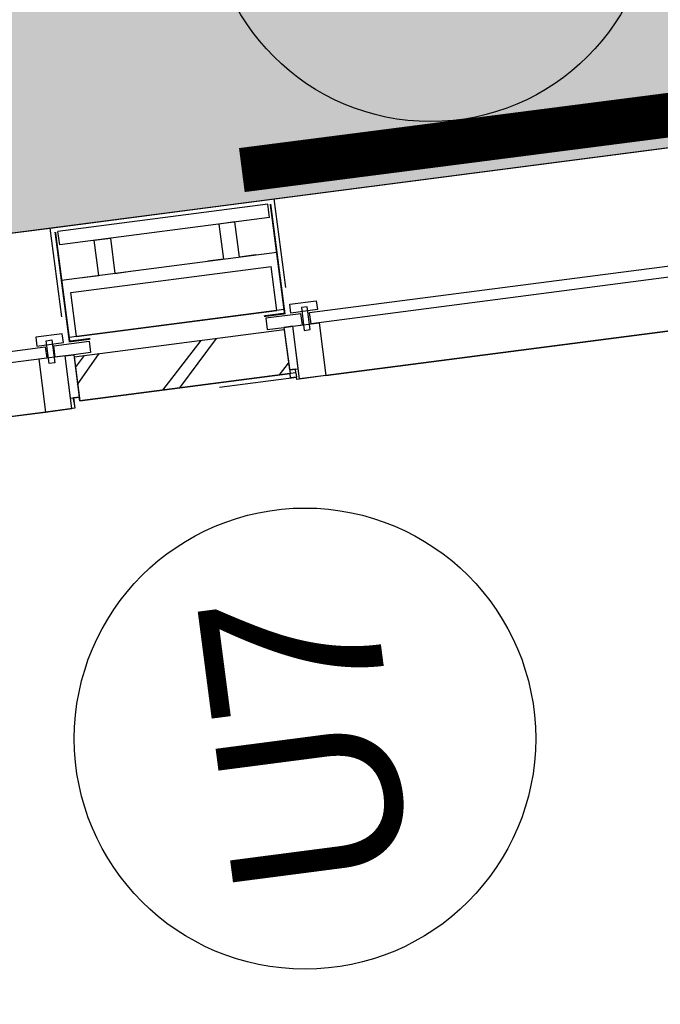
# Model space of a CAD drawing. Extents: x 117893332 to 118394757, y 454959407 to 455669244.
# Tile 47 of 256: x 118263038 to 118264482, y 455189414 to 455191635. Entities that reach past the tile are written whole.
import ezdxf
from ezdxf.enums import TextEntityAlignment as Align

# ---------------------------------------------------------------- set-up
doc = ezdxf.new("R2010")
doc.units = 0
doc.header["$LTSCALE"] = 200
doc.layers.get('0').update_dxf_attribs({"linetype": 'CONTINUOUS'})
for name, color, linetype in [('EL6312--', 6, 'CONTINUOUS'), ('EL_N_A_EB00----REVISIE~-_-----', 1, 'CONTINUOUS'), ('ZU_N_-_AL999---LU_pvc110_sdr34__20_^200~M_-----', 7, 'CONTINUOUS'), ('ZU_N_-_ML999---LU_pvc110_sdr34__20_^200~M_-----', 7, 'CONTINUOUS'), ('ZU_N_A_EV01----_kant verharding ov grind~k_-----', 253, 'CONTINUOUS'), ('ZU_N_A_EV02----_kant molgoot ov betonstraatsteen~k_-----', 253, 'CONTINUOUS'), ('ZU_N_A_EV02----_kant verharding ov betontegels-halfsteensverband~k_-----', 253, 'CONTINUOUS'), ('ZU_N_A_EV09----_Trottoirband_130-150-250~A_-----', 253, 'CONTINUOUS'), ('ZU_N_A_HV01----_arcering verharding gv asfalt~v_-----', 253, 'CONTINUOUS'), ('ZU_N_A_HV01----_arcering verharding ov grind~v_-----', 253, 'CONTINUOUS'), ('ZU_N_A_HV02----molgoot ov betonstraatsteen~v_-----', 253, 'CONTINUOUS'), ('ZU_N_D_EB00----ONDERDEEL~-_-----', 2, 'CONTINUOUS'), ('ZU_N_D_EB00--F-METSELWERK~-_-----', 7, 'CONTINUOUS')]:
    doc.layers.add(name, color=color, linetype=linetype)
doc.styles.add('BURO-018', font='Isocp.shx', dxfattribs={"height": 360})
doc.styles.add('BURO-025', font='Isocp.shx', dxfattribs={"height": 500})
doc.styles.add('TAUW-ISOCP', font='tcb_isocp.shx')

# ---------------------------------------------------------------- blocks, each defined once
blk = doc.blocks.new('A$C06DD79C7')
at = {"layer": 'ZU_N_D_EB00--F-METSELWERK~-_-----'}
h = blk.add_hatch(dxfattribs=at)
h.set_pattern_fill('T,_O', color=256, scale=60, angle=89.99999999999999)
h.set_pattern_definition([(135, (16704.9999999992, -6017.500000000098), (-132.5825214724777, -132.5825214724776), [])])
h.paths.add_polyline_path([(16754.99999999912, -5778.548531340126), (16654.99999999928, -5778.548531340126), (16654.99999999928, -6256.451468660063), (16754.99999999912, -6256.451468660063)])
for p, q in [((17049.99999999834, -4743.593783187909), (17049.99999999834, -5762.924170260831)), ((16759.9999999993, -5717.163867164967), (16759.9999999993, -4880.336132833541)), ((16785.60735274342, -4880.336132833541), (16785.60735274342, -5717.163867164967)), ((16639.9999999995, -4898.749999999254), (16639.9999999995, -5698.749999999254)), ((16759.99999999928, -5698.749999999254), (16639.99999999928, -5698.749999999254)), ((16639.99999999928, -5698.749999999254), (16639.99999999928, -5758.749999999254)), ((16759.99999999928, -5758.749999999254), (16759.99999999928, -5698.749999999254)), ((16809.99999999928, -5698.749999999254), (16789.99999999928, -5698.749999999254)), ((16789.99999999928, -5698.749999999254), (16789.99999999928, -5758.749999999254)), ((16809.99999999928, -5758.749999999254), (16809.99999999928, -5698.749999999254)), ((16747.31813627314, -5733.987203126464), (16747.31813627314, -5720.982479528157)), ((16747.31813627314, -5720.982479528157), (16799.36408091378, -5720.982479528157)), ((16785.60735274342, -5717.163867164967), (16759.9999999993, -5717.163867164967)), ((16799.36408091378, -5720.982479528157), (16799.36408091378, -5733.987203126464)), ((16799.36408091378, -5733.987203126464), (16747.31813627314, -5733.987203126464)), ((16759.99999999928, -5778.548531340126), (16759.99999999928, -5736.588020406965)), ((16759.99999999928, -5736.588020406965), (16785.60735274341, -5736.588020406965)), ((16785.60735274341, -5736.588020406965), (16785.60735274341, -5816.496960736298)), ((16639.99999999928, -5758.749999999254), (16759.99999999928, -5758.749999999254)), ((16654.99999999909, -5765.227811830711), (16644.99999999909, -5765.227811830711)), ((16654.99999999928, -5765.227811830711), (16663.32496407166, -5765.227811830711)), ((16663.32496407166, -5778.548531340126), (16663.32496407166, -5758.749999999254)), ((16663.32496407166, -5758.749999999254), (16759.99999999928, -5758.749999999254)), ((16663.32496407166, -5765.227811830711), (16663.32496407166, -5778.634543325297)), ((16759.99999999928, -5758.749999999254), (16759.99999999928, -5778.548531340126)), ((16789.99999999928, -5758.749999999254), (16809.99999999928, -5758.749999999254)), ((16799.99999999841, -6262.075829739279), (16799.99999999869, -5772.924170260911)), ((16799.99999999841, -5772.924170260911), (16929.9999999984, -5772.924170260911)), ((16799.99999999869, -5772.924170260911), (16930.00206207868, -5772.924170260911)), ((16848.46967020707, -5762.924170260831), (17049.99999999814, -5762.924170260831)), ((16930.00206207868, -5772.924170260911), (16929.9999999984, -6262.075829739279)), ((17049.99999999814, -5762.924170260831), (17049.9999999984, -6272.075829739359)), ((16754.99999999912, -5778.548531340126), (16654.99999999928, -5778.548531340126)), ((16654.99999999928, -5778.548531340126), (16654.99999999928, -6256.451468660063)), ((16759.99999999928, -5778.548531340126), (16663.32496407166, -5778.548531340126)), ((16754.99999999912, -5778.548531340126), (16754.99999999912, -6256.451468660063)), ((16759.99999999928, -5816.496960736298), (16759.99999999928, -5778.548531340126)), ((16759.99999999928, -5778.548531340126), (16759.99999999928, -5778.548531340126)), ((16799.9999999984, -5789.720220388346), (16899.9999999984, -5789.720220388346)), ((16799.9999999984, -5789.720220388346), (16799.9999999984, -6245.279779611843)), ((16899.9999999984, -5789.720220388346), (16899.9999999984, -6245.279779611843)), ((17009.99999999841, -6255.893612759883), (17009.99999999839, -5779.106387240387)), ((17009.99999999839, -5779.106387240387), (17039.99999999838, -5779.106387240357)), ((17039.9999999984, -6255.893612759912), (17039.99999999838, -5779.106387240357)), ((16759.99999999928, -5816.496960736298), (16759.99999999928, -5816.496960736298)), ((16785.60735274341, -5816.496960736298), (16759.99999999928, -5816.496960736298)), ((16929.99999999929, -5820.151402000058), (16929.99999999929, -5857.498276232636)), ((16929.99999999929, -5857.498276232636), (17009.99999999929, -5857.498276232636)), ((17009.99999999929, -5857.498276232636), (17009.99999999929, -5894.214846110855)), ((17009.99999999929, -5894.214846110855), (16929.99999999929, -5894.214846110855)), ((16929.99999999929, -5894.214846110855), (16929.99999999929, -5929.401322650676)), ((16644.99999999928, -6094.848510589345), (16644.99999999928, -6269.772188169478)), ((16654.99999999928, -6269.772188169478), (16654.99999999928, -6094.848510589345)), ((16929.99999999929, -6140.785153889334), (16929.99999999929, -6105.598677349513)), ((17009.99999999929, -6140.785153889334), (16929.99999999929, -6140.785153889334)), ((17009.99999999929, -6177.501723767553), (17009.99999999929, -6140.785153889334)), ((16929.99999999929, -6214.848598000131), (16929.99999999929, -6177.501723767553)), ((16929.99999999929, -6177.501723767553), (17009.99999999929, -6177.501723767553)), ((16759.99999999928, -6218.503039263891), (16759.99999999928, -6218.503039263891)), ((16759.99999999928, -6218.503039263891), (16759.99999999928, -6256.451468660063)), ((16785.60735274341, -6218.503039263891), (16759.99999999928, -6218.503039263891)), ((16785.60735274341, -6298.411979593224), (16785.60735274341, -6218.503039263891)), ((16754.99999999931, -6256.451468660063), (16654.99999999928, -6256.451468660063)), ((16663.32496407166, -6269.772188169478), (16663.32496407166, -6256.365456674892)), ((16663.32496407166, -6256.451468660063), (16663.32496407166, -6276.250000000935)), ((16759.99999999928, -6256.451468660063), (16663.32496407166, -6256.451468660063)), ((16759.99999999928, -6256.451468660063), (16759.99999999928, -6256.451468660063)), ((16759.99999999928, -6256.451468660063), (16759.99999999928, -6298.411979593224)), ((16759.99999999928, -6276.250000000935), (16759.99999999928, -6256.451468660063)), ((16799.9999999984, -6245.279779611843), (16899.9999999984, -6245.279779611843)), ((16799.99999999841, -6262.075829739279), (16929.9999999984, -6262.075829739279)), ((17009.99999999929, -6255.893612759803), (17039.99999999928, -6255.893612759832)), ((16639.99999999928, -6336.250000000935), (16639.99999999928, -6276.250000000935)), ((16639.99999999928, -6276.250000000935), (16759.99999999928, -6276.250000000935)), ((16654.99999999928, -6269.772188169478), (16644.99999999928, -6269.772188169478)), ((16654.99999999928, -6269.772188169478), (16663.32496407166, -6269.772188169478)), ((16663.32496407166, -6276.250000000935), (16759.99999999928, -6276.250000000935)), ((16759.99999999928, -6276.250000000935), (16759.99999999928, -6336.250000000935)), ((16789.99999999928, -6336.250000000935), (16789.99999999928, -6276.250000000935)), ((16789.99999999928, -6276.250000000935), (16809.99999999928, -6276.250000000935)), ((16809.99999999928, -6276.250000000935), (16809.99999999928, -6336.250000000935)), ((16848.46967020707, -6272.075829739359), (17049.9999999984, -6272.075829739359)), ((17049.9999999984, -6272.075829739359), (17049.9999999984, -7200.424170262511)), ((16799.36408091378, -6301.012796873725), (16747.31813627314, -6301.012796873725)), ((16747.31813627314, -6301.012796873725), (16747.31813627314, -6314.017520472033)), ((16759.99999999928, -6298.411979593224), (16785.60735274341, -6298.411979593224)), ((16799.36408091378, -6314.017520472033), (16799.36408091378, -6301.012796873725)), ((16747.31813627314, -6314.017520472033), (16799.36408091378, -6314.017520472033)), ((16759.9999999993, -7154.663867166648), (16759.9999999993, -6317.836132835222)), ((16759.9999999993, -6317.836132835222), (16785.60735274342, -6317.836132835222)), ((16785.60735274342, -6317.836132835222), (16785.60735274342, -7154.663867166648)), ((16759.99999999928, -6336.250000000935), (16639.99999999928, -6336.250000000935)), ((16639.9999999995, -6336.250000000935), (16639.9999999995, -7136.250000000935)), ((16809.99999999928, -6336.250000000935), (16789.99999999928, -6336.250000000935))]:
    blk.add_line(p, q, dxfattribs=at)
at = {"layer": 'ZU_N_D_EB00--F-METSELWERK~-_-----', "flags": 128}
blk.add_lwpolyline([(16639.99999999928, -8895.000000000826), (16639.9999999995, -8095.000000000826), (16639.99999999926, -8028.522188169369), (16644.99999999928, -8028.522188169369), (16644.99999999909, -7196.250000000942), (16639.99999999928, -7196.250000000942), (16639.99999999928, -7136.250000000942), (16639.9999999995, -6336.250000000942), (16639.99999999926, -6269.772188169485), (16644.99999999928, -6269.772188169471), (16644.99999999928, -6256.451468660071), (16654.99999999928, -6256.451468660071), (16654.99999999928, -5778.548531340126), (16663.32496407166, -5778.548531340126), (16663.32496407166, -5765.227811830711), (16639.99999999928, -5765.227811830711), (16639.99999999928, -5698.749999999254), (16639.9999999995, -4898.749999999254)], dxfattribs=at)
at = {"layer": 'ZU_N_D_EB00--F-METSELWERK~-_-----', "const_width": 3.999999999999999}
for points in [[(17039.99999999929, -5772.924170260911), (16790.75600005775, -5772.924170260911), (16790.75600005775, -5820.305574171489)], [(17039.99999999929, -6262.075829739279), (16790.75600005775, -6262.075829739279), (16790.75600005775, -6214.6944258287)]]:
    blk.add_lwpolyline(points, dxfattribs=at)
blk = doc.blocks.new('E00172')
at = {"color": 0, "linetype": 'Continuous', "const_width": 0.5}
blk.add_lwpolyline([(-2.499999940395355, 0.75), (2.5, 0.75)], dxfattribs=at)
at = {"color": 0, "linetype": 'Continuous'}
blk.add_circle((0, 3.500000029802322), 2.5, dxfattribs=at)
at = {"color": 0, "linetype": 'Continuous', "style": 'BURO-018'}
for tag, p in [('E_GKAST', (5.960464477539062e-08, 11.5)), ('E_GROEP', (5.960464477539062e-08, 8.500000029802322)), ('E_SGROEP', (4.500000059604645, 8.500000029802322)), ('E_ARMCODE', (0, 3.500000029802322)), ('E_SLET', (4.500000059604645, 2.500000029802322))]:
    blk.add_attdef(tag, text='', height=1.8, dxfattribs=at).set_placement(p, align=Align.MIDDLE)
blk = doc.blocks.new('A$C051E189E')
at = {"layer": 'EL6312--'}
ref = blk.add_blockref('E00172', (-1777.269604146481, -65910.19796687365), dxfattribs=dict(at, xscale=199.9999999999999, yscale=199.9999999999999, zscale=199.9999999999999, rotation=269.9226929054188))
ref.add_attrib('E_ARMCODE', 'H1', dxfattribs={"layer": '0', "color": 2, "linetype": 'Continuous', "height": 500, "rotation": 2.219811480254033e-05, "style": 'BURO-025'}).set_placement((-1077.270235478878, -65911.14245098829), align=Align.MIDDLE)
ref.add_attrib('E_SLET', 'O', dxfattribs={"layer": '0', "color": 1, "linetype": 'Continuous', "height": 360, "rotation": 2.219811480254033e-05, "style": 'BURO-018'}).set_placement((-1105.012783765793, -65103.50509637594), align=Align.MIDDLE)

msp = doc.modelspace()

# ---------------------------------------------------------------- hatches: boundary and pattern name
at = {"layer": 'ZU_N_A_HV01----_arcering verharding gv asfalt~v_-----'}
h = msp.add_hatch(dxfattribs=at)
h.set_pattern_fill('ASFALT', color=256, scale=3000)
h.set_pattern_definition([(157.416313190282, (118248804.6750337, 455213277.5848131), (-144.0121693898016, -346.2448484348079), []), (217.416313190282, (118248804.6750337, 455213277.5848131), (227.8507499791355, -297.8406213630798), [])])
h.paths.add_polyline_path([(118253562.4644317, 455173882.7550641, -0.413670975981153), (118245855.7562277, 455163886.7559816), (118232779.448046, 455162183.4266028, -0.2396013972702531), (118226539.3488066, 455164396.4313046), (118222931.5859316, 455163926.7441258), (118222383.7487684, 455168135.4742161), (118218106.8741981, 455167574.5760993), (118214434.7360406, 455164219.5352659), (118215506.4412013, 455155986.2169401), (118286398.3345948, 455165213.991818), (118285827.6629735, 455169598.1464381), (118269443.6465182, 455167465.4905022, -0.4142135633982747), (118257765.8233637, 455176453.3294046), (118256227.8597453, 455188268.6539, -0.4142135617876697), (118265215.698611, 455199946.4769887), (118292266.1138908, 455203467.5444995), (118291600.0729585, 455208584.3784367), (118288512.0832502, 455208182.4244898, -0.4142135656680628), (118286360.315439, 455209838.5329916), (118282082.5253519, 455242702.4295251), (118277103.5895731, 455242054.3371087, -0.4142135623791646), (118269661.0073064, 455247782.5220213), (118267518.7053234, 455264240.6439259), (118262945.7468947, 455263645.3963049), (118267639.6027709, 455227475.8892438), (118267223.0791646, 455227421.9624292), (118267223.0953798, 455227421.8374796), (118252708.3945412, 455225558.9908816), (118252749.7655286, 455225241.1604559), (118251437.4330616, 455225070.8540304), (118250715.0444016, 455230620.5667782), (118243327.2569473, 455287376.853917), (118243629.7457429, 455287416.2279319), (118243124.354806, 455290872.4482069), (118240928.7488096, 455307740.0890951, -0.4142135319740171), (118245603.8051835, 455313814.3496923), (118274546.4505115, 455317581.7228291), (118274030.151141, 455321548.2621741), (118245583.3097502, 455317845.426291, -0.4142135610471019), (118239509.0486006, 455322520.4825709), (118233549.7710685, 455368302.3163094, 0.4142135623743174), (118222813.3463366, 455376565.6076621), (118207809.9167748, 455374612.6583502, 0.4142135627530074), (118199546.6254238, 455363876.233606), (118205505.9032047, 455318094.3984217, -0.4142123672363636), (118200830.8688669, 455312020.1400964), (118163460.5556403, 455307155.6086541), (118165370.8677974, 455292480.2047596), (118168069.5899988, 455292831.4889433), (118168020.6380423, 455293207.5597649, -0.4142128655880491), (118177008.4523232, 455304885.379675), (118193278.4294503, 455307003.2308075, -0.1343417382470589), (118196112.2678289, 455306610.6909133), (118204322.7715568, 455303093.5020068), (118205538.0756343, 455305921.5248985, -0.2648123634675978), (118209818.1357149, 455309156.2414026), (118230144.221444, 455311802.0275834, -0.4142136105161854), (118236218.4835087, 455307126.9714311), (118240860.0830218, 455271468.1296604, -0.4142135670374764), (118236185.026669, 455265393.868468), (118214172.9505057, 455262528.6259582), (118214897.7231318, 455256960.5985169, -0.4142135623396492), (118212810.3363711, 455254248.4745319), (118211683.2549989, 455254101.7658931), (118212034.0112402, 455251407.0995864), (118215577.2140856, 455248630.0588531), (118219142.1158661, 455249094.050086), (118218436.6095952, 455254511.7740204, -0.4142294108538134), (118220523.9794215, 455257224.0278775), (118236969.7760967, 455259364.7257031, -0.4142130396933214), (118243044.0360546, 455254689.6790598), (118246252.6892428, 455230039.716037)])
h.paths.add_polyline_path([(118261528.7105488, 455214269.2460867, -0.4142135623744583), (118263616.0973097, 455216981.3700716), (118275257.8857749, 455218496.745074, -0.414213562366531), (118277970.0097599, 455216409.3583131), (118278976.6705481, 455208675.7399464, -0.4142135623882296), (118276889.283787, 455205963.6159614), (118274097.8328038, 455205600.2615634, -0.4142135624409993), (118272506.4212083, 455206825.0918127), (118272485.2704835, 455206987.5811397), (118269242.6258282, 455206565.4962798), (118269263.7765531, 455206403.0069523, -0.4142135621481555), (118268038.9463059, 455204811.595358), (118265247.4953238, 455204448.240958, -0.4142135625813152), (118262535.371337, 455206535.6277188)], flags=16)
h.paths.add_polyline_path([(118241537.8751546, 455300913.520497), (118240100.0229776, 455300726.2209592), (118239912.72344, 455302164.0731364), (118241350.575617, 455302351.3726742)], flags=16)
h.paths.add_polyline_path([(118240440.7304615, 455309039.881115), (118239002.8782845, 455308852.5815772), (118238815.5787469, 455310290.4337544), (118240253.430924, 455310477.7332923)], flags=16)
h.paths.add_polyline_path([(118229627.9109464, 455315768.5622057), (118215546.7017315, 455313935.6554853, -0.4142135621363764), (118209472.4405793, 455318610.7117853), (118204138.0194814, 455359592.1202821, -0.4142394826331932), (118213125.739277, 455371270.8578054), (118217290.6037433, 455371812.9851407, -0.4142135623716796), (118228968.4268994, 455362825.1463385), (118234302.9672465, 455321842.823391, -0.4142135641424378)], flags=16)
h.paths.add_polyline_path([(118229573.6982125, 455316185.0486755), (118215492.4889975, 455314352.1419551, -0.4142135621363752), (118209888.927049, 455318664.9245196), (118204554.5035642, 455359646.3513534, -0.4142400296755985), (118213179.9520113, 455370854.3713357), (118217344.8164798, 455371396.4986713, -0.4142135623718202), (118228551.94043, 455362770.933602), (118233886.4807771, 455321788.6106545, -0.4142135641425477)], flags=0)
h.paths.add_polyline_path([(118232786.1213894, 455366810.1098367), (118231546.5936505, 455366648.6447184), (118231359.294113, 455368086.4968955), (118232598.8218518, 455368247.9620139)], flags=0)
at = {"layer": 'ZU_N_A_HV01----_arcering verharding ov grind~v_-----'}
h = msp.add_hatch(dxfattribs=at)
h.set_pattern_fill('10305012', color=256, scale=100000, angle=-1.272221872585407e-14)
h.set_pattern_definition([(80.158374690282, (118248197.504333, 455215256.2450483), (-519.4484706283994, 204.5673291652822), [136.3599999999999, -545.9699999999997]), (114.674251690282, (118248104.1793311, 455214718.3087171), (-519.452249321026, 204.5570103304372), [136.36, -828.5899999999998]), (158.505112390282, (118248047.2492719, 455214842.216862), (-116.6336148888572, -672.269483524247), [111.56, -446.7]), (216.327513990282, (118248580.3641231, 455215350.5527365), (519.4528186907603, -204.5644303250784), [111.56, -677.95]), (260.158374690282, (118247853.5731472, 455214817.0066498), (519.4484706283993, -204.5673291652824), [136.36, -545.9699999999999]), (294.6742516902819, (118247830.2700628, 455214682.6548088), (519.4522493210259, -204.5570103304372), [136.36, -828.5899999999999]), (338.505112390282, (118247887.109584, 455214558.7449633), (116.6336148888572, 672.269483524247), [111.56, -446.7]), (36.32751399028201, (118247471.5445072, 455214722.4340285), (-519.4528186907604, 204.5644303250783), [111.56, -677.9499999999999]), (80.158374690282, (118247662.4380535, 455213855.5421481), (-636.0742566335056, -467.7116370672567), [121.7, -560.6099999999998]), (138.268162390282, (118249241.5929214, 455213361.7755755), (-519.4455923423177, 204.5596851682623), [122.34, -1809.56]), (182.0032946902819, (118247591.9378671, 455214056.8965694), (-1155.527501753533, -263.1445632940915), [148.58, -1527.41]), (216.327513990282, (118247560.7880993, 455214724.0065625), (-116.6272087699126, -672.2821011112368), [147.88, -641.66]), (260.158374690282, (118247324.3162447, 455213964.1062804), (636.0742566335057, 467.7116370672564), [122.42, -559.8799999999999]), (138.268162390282, (118248952.8003716, 455213148.5450379), (-519.4455923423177, 204.5596851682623), [122.05, -1809.86]), (182.0032946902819, (118247542.5907006, 455213767.4152691), (519.4481581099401, -204.5566902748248), [148.23, -1527.77]), (36.32751399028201, (118247542.5907006, 455213767.4152691), (116.6272087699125, 672.2821011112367), [148.77, -640.7699999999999]), (124.0852980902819, (118248741.4166619, 455212685.6880116), (402.8239520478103, -876.8330482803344), [91.37999999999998, -2273.059999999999]), (182.0032946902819, (118247248.6700048, 455214047.3383011), (519.4481581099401, -204.5566902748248), [91.58999999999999, -1584.39]), (229.178732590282, (118245884.987629, 455213108.7148913), (-752.6957943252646, -1139.991792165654), [122.33, -2002.14]), (260.158333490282, (118248518.8884684, 455212665.5964541), (519.4483235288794, -204.567702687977), [98.46999999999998, -583.8399999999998]), (124.0852980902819, (118248553.3200312, 455212492.8053166), (402.8239520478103, -876.8330482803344), [91.47999999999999, -2272.949999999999]), (182.0032946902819, (118247212.0152939, 455213782.2897098), (519.4481581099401, -204.5566902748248), [100.47, -1575.52]), (229.178732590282, (118246008.496436, 455212926.3011627), (-752.6957943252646, -1139.991792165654), [104.97, -2019.5]), (80.15833349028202, (118247280.6364327, 455213861.7216769), (-519.4483235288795, 204.5677026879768), [111.56, -570.7499999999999]), (147.657872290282, (118248216.1412204, 455214102.4384344), (-519.4458520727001, 204.5641717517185), [108.56, -3442.359999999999]), (192.8293316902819, (118248124.4287349, 455214160.506144), (-636.0740668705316, -467.7148960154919), [95.27999999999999, -1089.83]), (248.355151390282, (118246642.7619532, 455212531.659454), (-116.6333622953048, -672.2727902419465), [87.77999999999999, -2585.23]), (294.6742516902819, (118247999.1521842, 455214057.7662294), (116.6337732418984, 672.2708976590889), [111.58, -853.36]), (147.657872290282, (118248143.4663582, 455213894.47801), (-519.4458520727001, 204.5641717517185), [115.69, -3435.23]), (192.8293316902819, (118248228.0665938, 455213913.7492485), (-636.0740668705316, -467.7148960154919), [86.77, -1098.34]), (248.355151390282, (118246873.9568269, 455212393.3647003), (-116.6333622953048, -672.2727902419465), [93.94000000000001, -2579.08]), (114.674251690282, (118248262.7262007, 455214001.0634705), (-116.6337732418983, -672.270897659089), [111.56, -853.3799999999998])])
h.paths.add_polyline_path([(118256436.6589185, 455191627.5644963, 0.08572107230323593), (118256297.2740704, 455188277.6893476), (118257964.3156205, 455175470.7303973, 0.07471116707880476), (118258687.5780935, 455172942.0370893), (118267246.7922041, 455174056.1630796), (118267076.4407253, 455175364.879323), (118260343.5323239, 455174488.4778047), (118258255.0512732, 455190533.1232325), (118271850.7965865, 455192302.8386553), (118271680.4137072, 455193611.7961308)])
at = {"layer": 'ZU_N_A_HV02----molgoot ov betonstraatsteen~v_-----'}
h = msp.add_hatch(dxfattribs=at)
h.set_pattern_fill('BRICK', color=256, scale=33.07086, angle=-1.272221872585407e-14)
h.set_pattern_definition([(97.41631319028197, (118248804.6750337, 455213277.5848131), (-208.2431961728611, -27.10636212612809), []), (187.416313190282, (118248804.6750337, 455213277.5848131), (54.21272425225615, -416.4863923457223), [209.999961, -209.999961]), (187.416313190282, (118248777.5686716, 455213485.8280093), (54.21272425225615, -416.4863923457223), [-209.999961, 209.999961])])
h.paths.add_polyline_path([(118236130.8139392, 455265810.3549383), (118213702.2513011, 455262890.899698), (118213756.4640354, 455262474.4132282), (118214481.2366621, 455256906.3857827, -0.4142135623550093), (118212756.1236366, 455254664.9610016), (118211212.5557949, 455254464.0396285), (118211639.701332, 455251182.5165892), (118215456.7662472, 455248190.8321688), (118219612.8361661, 455248731.8037606), (118218853.0924128, 455254566.0083225, -0.4142295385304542), (118220578.1913303, 455256807.5413003), (118237024.0330728, 455258948.2449923, -0.4142135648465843), (118242627.5950311, 455254635.4624813), (118245836.2027732, 455229985.5033018), (118253115.1089609, 455174065.6917914, -0.4217249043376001), (118245799.5223966, 455164302.9789468), (118232725.1971481, 455162599.9081029, -0.2477245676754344), (118226700.8242866, 455164840.9923619), (118223293.5470863, 455164399.8447171), (118222745.9989425, 455168606.3544288), (118217921.2696704, 455167973.9016491), (118213990.0282083, 455164382.1316596), (118215144.1674659, 455155515.5177361), (118286452.5473291, 455164797.5053483), (118286398.3345948, 455165213.991818), (118215506.4412013, 455155986.2169401), (118214434.7360406, 455164219.5352659), (118218106.8741981, 455167574.5760993), (118222383.7487684, 455168135.4742161), (118222931.5859316, 455163926.7441258), (118226539.3488066, 455164396.4313046, 0.2396013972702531), (118232779.448046, 455162183.4266028), (118245855.7562277, 455163886.7559816, 0.4136709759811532), (118253562.4644317, 455173882.7550641), (118246252.6892428, 455230039.716037), (118243044.0360546, 455254689.6790598, 0.4142130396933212), (118236969.7760967, 455259364.7257031), (118220523.9794215, 455257224.0278775, 0.414229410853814), (118218436.6095952, 455254511.7740204), (118219142.1158661, 455249094.050086), (118215577.2140856, 455248630.0588531), (118212034.0112402, 455251407.0995864), (118211683.2549989, 455254101.7658931), (118212810.3363711, 455254248.4745319, 0.4142135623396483), (118214897.7231318, 455256960.5985169), (118214172.9505057, 455262528.6259582), (118236185.026669, 455265393.868468, 0.4142135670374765), (118240860.0830218, 455271468.1296604), (118236218.4835087, 455307126.9714311, 0.4142136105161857), (118230144.221444, 455311802.0275834), (118209818.1357149, 455309156.2414026, 0.2648123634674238), (118205538.0756343, 455305921.5248985), (118204322.7715568, 455303093.5020068), (118196112.2678289, 455306610.6909133, 0.1343417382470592), (118193278.4294503, 455307003.2308075), (118177008.4523232, 455304885.379675, 0.4142128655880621), (118168020.6380423, 455293207.5597649), (118168069.5899988, 455292831.4889433), (118168486.0764684, 455292885.7016779), (118168437.1245119, 455293261.7724997, -0.4142128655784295), (118177062.6660484, 455304468.8933343), (118193332.6431336, 455306586.7444612, -0.1343417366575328), (118195946.8851516, 455306224.6227999), (118199133.4112065, 455304859.5891468), (118204543.5389405, 455302542.0162089), (118205924.3779531, 455305755.5830221, -0.2648230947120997), (118209872.8562951, 455308739.8174797), (118222172.9640686, 455310340.868138), (118230198.421261, 455311385.5394321, -0.4142143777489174), (118235801.9970393, 455307072.7586945), (118240443.5965525, 455271413.9169239, -0.4142135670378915)])
h = msp.add_hatch(dxfattribs=at)
h.set_pattern_fill('BRICK', color=256, scale=33.07086)
h.set_pattern_definition([(97.41631319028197, (118248804.6750337, 455213277.5848131), (-208.2431961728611, -27.10636212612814), []), (187.416313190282, (118248804.6750337, 455213277.5848131), (54.21272425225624, -416.4863923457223), [209.999961, -209.999961]), (187.416313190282, (118248777.5686716, 455213485.8280093), (54.21272425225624, -416.4863923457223), [-209.999961, 209.999961])])
h.paths.add_polyline_path([(118274235.6642532, 455201120.5775577), (118274276.9691945, 455200803.2545261), (118273979.4788588, 455200764.5311442), (118273938.1739175, 455201081.854176), (118265215.698611, 455199946.4769887, 0.002879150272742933), (118265096.7916708, 455199930.302415), (118265138.007419, 455199613.6646045), (118264840.5170834, 455199574.9412227), (118264800.3051654, 455199883.8671613, 0.4024533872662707), (118256227.8597453, 455188268.6539), (118257765.8233637, 455176453.3294047, 0.414213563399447), (118269443.6465182, 455167465.4905022), (118279042.6679922, 455168714.964963), (118279002.1352845, 455169026.3553495), (118279299.6256202, 455169065.0787311), (118279340.1583277, 455168753.6883451), (118285827.6629735, 455169598.1464382), (118285773.4502392, 455170014.6329079), (118285674.2867969, 455170001.7251143), (118285674.4025296, 455170000.8360046), (118282798.6626198, 455169626.5099819), (118279922.92271, 455169252.1839592), (118277047.1828002, 455168877.8579365), (118274171.4428905, 455168503.5319141), (118271295.7029807, 455168129.2058911), (118271196.5335149, 455168116.3443498), (118271196.5395354, 455168116.2980973), (118270085.6554721, 455167971.6978112), (118269389.4337666, 455167881.976994, -0.03330477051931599), (118268061.3467104, 455167798.3911037), (118267961.3467077, 455167798.3911037), (118267961.3467077, 455167799.2642246, -0.3728751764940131), (118258182.3098599, 455176507.5421212), (118256644.3462178, 455188322.8666134, -0.414213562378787), (118265269.9113453, 455199529.990519), (118292320.3266251, 455203051.0580299), (118292266.1138908, 455203467.5444996), (118288222.5645223, 455202941.2083911), (118288263.8694637, 455202623.8853595), (118287966.3791281, 455202585.1619776), (118287925.0741867, 455202902.4850094)])
at = {"layer": 'ZU_N_D_EB00--F-METSELWERK~-_-----'}
h = msp.add_hatch(dxfattribs=at)
h.set_pattern_fill('T,_O', color=256, scale=60, angle=187.4163131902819)
h.set_pattern_definition([(232.4163131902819, (118263404.0215019, 455190855.438037), (148.586874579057, -114.3599173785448), [])])
h.paths.add_polyline_path([(118263160.6150964, 455190874.1763965), (118263173.5228903, 455190775.0129513), (118263647.4279075, 455190836.6996775), (118263634.5201136, 455190935.8631226)])

# ---------------------------------------------------------------- linework, layer by layer
at = {"layer": 'ZU_N_-_ML999---LU_pvc110_sdr34__20_^200~M_-----', "flags": 128}
msp.add_lwpolyline([(118264864.0113615, 455192015.8644956, 0, 0, 0), (118264925.0398082, 455192119.1869457, 0, 91.824, 0), (118264920.3894406, 455192111.313775, 91.824, 169.728, 0), (118264907.170679, 455192088.9341323, 169.728, 221.712, 0), (118264887.3608452, 455192055.3956651, 221.712, 240, 0), (118264864.0113615, 455192015.8644956, 240, 221.712, 0), (118264840.6618778, 455191976.3333263, 221.712, 169.728, 0), (118264820.852044, 455191942.7948589, 169.728, 91.824, 0), (118264807.6332825, 455191920.4152163, 91.824, 0, 0), (118264802.9829148, 455191912.5420456, 0, 0, 0), (118264864.0113615, 455192015.8644956, 0, 0, 0), (118263945.678893, 455190461.1082181, 0, 0, 0)], format="xyseb", dxfattribs=at)
at = {"layer": 'ZU_N_-_ML999---LU_pvc110_sdr34__20_^200~M_-----'}
msp.add_circle((118263681.2222906, 455190013.377601), 520.0000000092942, dxfattribs=at)
at = {"layer": 'ZU_N_A_EV01----_kant verharding ov grind~k_-----'}
msp.add_line((118258255.0512732, 455190533.1232325), (118271850.7965865, 455192302.8386553), dxfattribs=at)
at = {"layer": 'ZU_N_A_EV02----_kant molgoot ov betonstraatsteen~k_-----'}
msp.add_lwpolyline([(118264991.1770584, 455199493.7085533, 0.4142135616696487), (118256365.6119276, 455188286.5846718), (118257903.5755366, 455176471.2604347), (118256365.6119277, 455188286.5846717, -0.4142135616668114), (118264991.1770584, 455199493.7085531), (118292041.5923381, 455203014.776064), (118291987.3796038, 455203431.2625337), (118264936.9643241, 455199910.1950229, 0.4142135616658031), (118255949.1254578, 455188232.3719385), (118257487.0890416, 455176417.047709, 0.414213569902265), (118269164.9121905, 455167429.2085311), (118285548.9286865, 455169561.8644723), (118285494.7159522, 455169978.3509421), (118269110.6426685, 455167845.6876335, -0.4142118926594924), (118257903.5755366, 455176471.2604347, 0.3634644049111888), (118267351.2838515, 455167773.0265765)], format="xyb", dxfattribs=at)
at = {"layer": 'ZU_N_A_EV02----_kant verharding ov betontegels-halfsteensverband~k_-----'}
msp.add_line((118258255.0512732, 455190533.1232325), (118271850.7965866, 455192302.8386548), dxfattribs=at)
at = {"layer": 'ZU_N_A_EV09----_Trottoirband_130-150-250~A_-----'}
msp.add_arc((118266560.6907342, 455189613.6460025), 9850.000000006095, 97.41631319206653, 187.4163130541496, dxfattribs=at)
at = {"layer": 'ZU_N_D_EB00----ONDERDEEL~-_-----'}
msp.add_lwpolyline([(118274993.8408169, 455192711.9588412), (118258255.0512732, 455190533.1232325), (118260343.5323239, 455174488.4778048), (118267076.4407254, 455175364.879323), (118267155.7522451, 455175375.2030542), (118267154.4614657, 455175385.1193987), (118269554.5256003, 455175697.5282013), (118269682.3127598, 455174715.8100941), (118270415.1090026, 455174811.1958767)], dxfattribs=at)
at = {"layer": 'ZU_N_D_EB00--F-METSELWERK~-_-----'}
for p, q in [((118263611.9357764, 455191230.4120462), (118264532.517974, 455191350.2413365)), ((118263107.0434497, 455191164.6917994), (118263611.9357764, 455191230.4120462)), ((118263597.1797119, 455191218.4069345), (118263124.3810729, 455191156.8642221)), ((118263601.0520501, 455191188.6579009), (118263597.1797119, 455191218.4069345)), ((118263637.9488959, 455191030.5676281), (118263611.9357764, 455191230.4120462)), ((118263601.0520501, 455191188.6579009), (118263128.2534111, 455191127.1151886)), ((118263523.3159522, 455191178.5392374), (118263486.9065365, 455191173.7999383)), ((118263486.9065365, 455191173.7999383), (118263497.2327717, 455191094.4691822)), ((118263533.6421873, 455191099.2084813), (118263523.3159522, 455191178.5392374)), ((118262096.2403203, 455191033.118734), (118263107.0434497, 455191164.6917994)), ((118263133.0565693, 455190964.8473814), (118263107.0434497, 455191164.6917994)), ((118263128.2534111, 455191127.1151886), (118263124.3810729, 455191156.8642221)), ((118263205.989509, 455191137.233852), (118263242.3989246, 455191141.9731512)), ((118263216.3157441, 455191057.9030959), (118263205.989509, 455191137.233852)), ((118263242.3989246, 455191141.9731512), (118263252.7251597, 455191062.642395)), ((118263132.4488807, 455191046.9884894), (118263617.5087845, 455191110.1251326)), ((118263570.6766345, 455191104.0291389), (118263533.6421873, 455191099.2084813)), ((118263634.2889166, 455190981.2126539), (118263617.5087845, 455191110.1251326)), ((118263497.2327717, 455191094.4691822), (118263462.3406493, 455191089.9273843)), ((118263691.4405274, 455190974.137834), (118264521.2677388, 455191082.1538332)), ((118263152.977027, 455191019.4054106), (118263604.7255807, 455191078.2080995)), ((118263179.281297, 455191053.0824383), (118263216.3157441, 455191057.9030959)), ((118263252.7251597, 455191062.642395), (118263287.6172821, 455191067.184193)), ((118263617.6333746, 455190979.0446543), (118263604.7255807, 455191078.2080995)), ((118263149.229279, 455190918.0739658), (118263132.4488807, 455191046.9884894)), ((118263149.229279, 455190918.0739658), (118263132.4491469, 455191046.9864446)), ((118264524.5730832, 455191056.7606999), (118263694.7458717, 455190948.7447008)), ((118263165.8848209, 455190920.2419654), (118263152.977027, 455191019.4054106)), ((118263647.0537327, 455190992.9585711), (118263706.5517998, 455191000.7032474)), ((118263649.6352915, 455190973.125882), (118263647.0537327, 455190992.9585711)), ((118263706.5517998, 455191000.7032474), (118263709.1333586, 455190980.8705584)), ((118263634.2889166, 455190981.2126539), (118263149.229279, 455190918.0739658)), ((118263165.8848209, 455190920.2419654), (118263617.6333746, 455190979.0446543)), ((118263672.1788678, 455190971.6306044), (118263592.9384096, 455190961.316123)), ((118263709.1333586, 455190980.8705584), (118263649.6352915, 455190973.125882)), ((118263675.4842122, 455190946.2374712), (118263672.1788678, 455190971.6306044)), ((118263685.8781697, 455190987.286581), (118263672.9822377, 455190985.6079581)), ((118263672.9822377, 455190985.6079581), (118263679.700221, 455190933.9974063)), ((118263692.5961529, 455190935.6760292), (118263685.8781697, 455190987.286581)), ((118263694.7458717, 455190948.7447008), (118263691.4405274, 455190974.137834)), ((118263592.9384096, 455190961.316123), (118263596.2437539, 455190935.9229898)), ((118263633.8747239, 455190940.8212948), (118263675.4842122, 455190946.2374712)), ((118263653.5076297, 455190943.3768485), (118263713.0056968, 455190951.1215248)), ((118263713.0056968, 455190951.1215248), (118263728.4950494, 455190832.1253907)), ((118263133.882904, 455190926.1607377), (118263074.3848369, 455190918.4160614)), ((118263136.4644628, 455190906.3280487), (118263133.882904, 455190926.1607377)), ((118263160.6150964, 455190874.1763965), (118263634.5201136, 455190935.8631226)), ((118263596.2437539, 455190935.9229898), (118263633.8747239, 455190940.8212948)), ((118263596.2437539, 455190935.9229898), (118263596.2437539, 455190935.9229898)), ((118263653.5076297, 455190943.3768485), (118263633.8747239, 455190940.8212948)), ((118263633.8747239, 455190940.8212948), (118263633.8747239, 455190940.8212948)), ((118263633.8747239, 455190940.8212948), (118263646.3533383, 455190844.9549987)), ((118263634.5201136, 455190935.8631226), (118263647.4279075, 455190836.6996775)), ((118263668.9969823, 455190824.3807143), (118263653.5076297, 455190943.3768485)), ((118263665.986244, 455190847.5105523), (118263653.5076297, 455190943.3768485)), ((118263679.700221, 455190933.9974063), (118263692.5961529, 455190935.6760292)), ((118263728.4950494, 455190832.1253907), (118264521.8026108, 455190935.3877417)), ((118263074.3848369, 455190918.4160614), (118263076.9663957, 455190898.5833724)), ((118263076.9663957, 455190898.5833724), (118263136.4644628, 455190906.3280487)), ((118263097.8041921, 455190910.7388402), (118263110.700124, 455190912.4174631)), ((118263104.5221753, 455190859.1282884), (118263097.8041921, 455190910.7388402)), ((118263110.700124, 455190912.4174631), (118263117.4181073, 455190860.8069114)), ((118263115.0548741, 455190899.1115257), (118263194.2953324, 455190909.426007)), ((118263194.2953324, 455190909.426007), (118263197.6006767, 455190884.0328738)), ((118262265.9660031, 455190788.5882969), (118263095.7932146, 455190896.604296)), ((118263095.7932146, 455190896.604296), (118263099.0985589, 455190871.2111629)), ((118263118.3602185, 455190873.7183925), (118263115.0548741, 455190899.1115257)), ((118263197.6006767, 455190884.0328738), (118263159.9697067, 455190879.1345688)), ((118263197.6006767, 455190884.0328738), (118263197.6006767, 455190884.0328738)), ((118263099.0985589, 455190871.2111629), (118262269.2713475, 455190763.1951637)), ((118263140.3368009, 455190876.5790151), (118263080.8387338, 455190868.8343388)), ((118263080.8387338, 455190868.8343388), (118263096.3280865, 455190749.8382046)), ((118263117.4181073, 455190860.8069114), (118263104.5221753, 455190859.1282884)), ((118263159.9697067, 455190879.1345688), (118263118.3602185, 455190873.7183925)), ((118263140.3368009, 455190876.5790151), (118263159.9697067, 455190879.1345688)), ((118263155.8261536, 455190757.5828809), (118263140.3368009, 455190876.5790151)), ((118263152.8154153, 455190780.7127189), (118263140.3368009, 455190876.5790151)), ((118263159.9697067, 455190879.1345688), (118263159.9697067, 455190879.1345688)), ((118263159.9697067, 455190879.1345688), (118263172.4483211, 455190783.2682725)), ((118263160.6150964, 455190874.1763965), (118263173.5228903, 455190775.0129513)), ((118263173.5228903, 455190775.0129513), (118263647.4279075, 455190836.6996775)), ((118263660.6371918, 455190838.4190885), (118263487.1768468, 455190815.8403007)), ((118263659.5626227, 455190846.6744097), (118263646.2680458, 455190844.9438964)), ((118263646.3533383, 455190844.9549987), (118263665.986244, 455190847.5105523)), ((118263660.6371918, 455190838.4190885), (118263659.5626227, 455190846.6744097)), ((118263660.6371918, 455190838.4190885), (118263661.9279713, 455190828.502744)), ((118263488.4676262, 455190805.9239562), (118263661.9279713, 455190828.502744)), ((118263728.4950494, 455190832.1253907), (118263668.9969823, 455190824.3807143)), ((118263172.4483211, 455190783.2682725), (118263152.8154153, 455190780.7127189)), ((118263159.2390367, 455190781.5488614), (118263172.5336135, 455190783.2793748)), ((118263160.3136059, 455190773.2935404), (118263159.2390367, 455190781.5488614)), ((118263160.3136059, 455190773.2935404), (118263161.6043853, 455190763.3771958)), ((118262303.0205252, 455190646.5758535), (118263096.3280865, 455190749.8382046)), ((118263096.3280865, 455190749.8382046), (118263155.8261536, 455190757.5828809))]:
    msp.add_line(p, q, dxfattribs=at)

# ---------------------------------------------------------------- block references
at = {"layer": 'EL_N_A_EB00----REVISIE~-_-----', "rotation": 97.41631319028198}
msp.add_blockref('A$C051E189E', (118198465.6587423, 455184465.46283), dxfattribs=at)
at = {"layer": 'ZU_N_D_EB00--F-METSELWERK~-_-----', "rotation": 97.41631319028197}
msp.add_blockref('A$C06DD79C7', (118259593.1081578, 455173513.458025), dxfattribs=at)

# ---------------------------------------------------------------- texts
at = {"layer": 'ZU_N_-_AL999---LU_pvc110_sdr34__20_^200~M_-----', "style": 'TAUW-ISOCP'}
msp.add_text('U7', height=400, rotation=97.41631349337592, dxfattribs=at).set_placement((118263681.2222906, 455190013.377601), align=Align.MIDDLE)

doc.saveas('drawing.dxf')
